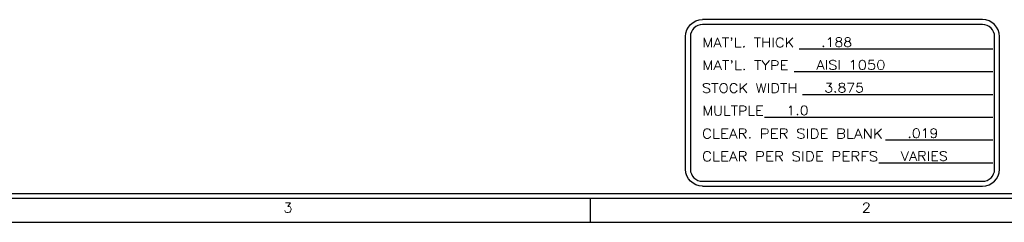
# Model space of a CAD drawing. Header units: inches. Extents: x 3 to 289, y 4 to 291.
# Tile 24 of 256: x 94.26 to 104.47, y 13.39 to 15.49. Entities that reach past the tile are written whole.
import ezdxf
from ezdxf.enums import TextEntityAlignment as Align

# ---------------------------------------------------------------- set-up
doc = ezdxf.new("R2010")
doc.units = ezdxf.units.IN
doc.header["$LTSCALE"] = 0.5
doc.header["$MEASUREMENT"] = 0
doc.layers.add('PLOTVIEW1', color=7, linetype='Continuous')
doc.styles.add('VERO5-RomanD', font='romand__.ttf')

msp = doc.modelspace()

# ---------------------------------------------------------------- linework, layer by layer
at = {"layer": 'PLOTVIEW1', "color": 252, "linetype": 'Continuous'}
for p, q in [((104.243, 15.492, 0.02), (101.338, 15.492, 0.02)), ((104.243, 15.442, 0.02), (101.338, 15.442, 0.02)), ((101.163, 13.94, 0.02), (101.163, 15.317, 0.02)), ((101.213, 15.317, 0.02), (101.213, 13.94, 0.02)), ((104.368, 13.94, 0.02), (104.368, 15.317, 0.02)), ((104.418, 13.94, 0.02), (104.418, 15.317, 0.02)), ((102.341, 15.189, 0.02), (104.349, 15.189, 0.02)), ((102.289, 14.953, 0.02), (104.349, 14.953, 0.02)), ((102.374, 14.717, 0.02), (104.349, 14.717, 0.02)), ((101.98, 14.48, 0.02), (104.349, 14.48, 0.02)), ((103.236, 14.244, 0.02), (104.349, 14.244, 0.02)), ((103.168, 14.008, 0.02), (104.349, 14.008, 0.02)), ((101.338, 13.815, 0.02), (104.243, 13.815, 0.02)), ((101.338, 13.765, 0.02), (104.243, 13.765, 0.02))]:
    msp.add_line(p, q, dxfattribs=at)
at = {"layer": 'PLOTVIEW1', "color": 97, "linetype": 'Continuous'}
for p, q in [((65.175, 13.69), (111.175, 13.69)), ((65.175, 13.64), (111.175, 13.64)), ((100.175, 13.64), (100.175, 13.39)), ((65.175, 13.39), (111.175, 13.39))]:
    msp.add_line(p, q, dxfattribs=at)
at = {"layer": 'PLOTVIEW1', "color": 252, "linetype": 'Continuous', "extrusion": (0, 8.88178e-16, -1)}
for centre, start, end in [((-101.338, 15.317, -0.02), 0, 90), ((-101.338, 13.94, -0.02), 270, 0)]:
    msp.add_arc(centre, 0.175, start, end, dxfattribs=at)
at = {"layer": 'PLOTVIEW1', "color": 252, "linetype": 'Continuous'}
for centre, radius, start, end in [((101.338, 15.317, 0.02), 0.125, 90, 180), ((104.243, 15.317, 0.02), 0.175, 0, 90), ((104.243, 15.317, 0.02), 0.125, 0, 90), ((101.338, 13.94, 0.02), 0.125, 180, 270), ((104.243, 13.94, 0.02), 0.125, 270, 0), ((104.243, 13.94, 0.02), 0.175, 270, 0)]:
    msp.add_arc(centre, radius, start, end, dxfattribs=at)

# ---------------------------------------------------------------- texts
at = {"layer": 'PLOTVIEW1', "color": 7, "linetype": 'Continuous', "style": 'VERO5-RomanD'}
for s, height, width, p, p2 in [("MAT'L. THICK", 0.09605, 1.000049, (101.337, 15.207, 0.02), (102.291, 15.207, 0.02)), ('.188', 0.0961, 0.999363, (102.57, 15.21, 0.02), (102.89, 15.21, 0.02)), ("MAT'L. TYPE", 0.09673, 1.000128, (101.337, 14.97, 0.02), (102.23, 14.97, 0.02)), ('AISI 1050', 0.0961, 0.999575, (102.518, 14.974, 0.02), (103.236, 14.974, 0.02)), ('STOCK WIDTH', 0.09726, 1.000077, (101.332, 14.734, 0.02), (102.325, 14.734, 0.02)), ('3.875', 0.0961, 0.999444, (102.602, 14.738, 0.02), (103.013, 14.738, 0.02)), ('MULTPLE', 0.0994, 1.001072, (101.337, 14.497, 0.02), (101.973, 14.497, 0.02)), ('1.0', 0.0961, 0.999218, (102.209, 14.502, 0.02), (102.439, 14.502, 0.02)), ('CLEAR. PER SIDE BLANK', 0.1, 0.999719, (101.333, 14.26, 0.02), (103.21, 14.26, 0.02)), ('.019', 0.0961, 0.999363, (103.464, 14.266, 0.02), (103.785, 14.266, 0.02)), ('CLEAR PER SIDE PERFS', 0.10103, 0.999699, (101.333, 14.024, 0.02), (103.162, 14.024, 0.02)), ('VARIES', 0.0961, 0.999744, (103.396, 14.029, 0.02), (103.884, 14.029, 0.02))]:
    msp.add_text(s, height=height, dxfattribs=dict(at, width=width)).set_placement(p, p2, align=Align.FIT)
at = {"layer": 'PLOTVIEW1', "color": 56, "linetype": 'Continuous', "style": 'VERO5-RomanD', "width": 0.999731}
for s, p, p2 in [('3', (96.991, 13.492), (97.085, 13.492)), ('2', (102.991, 13.492), (103.085, 13.492))]:
    msp.add_text(s, height=0.1, dxfattribs=at).set_placement(p, p2, align=Align.FIT)

doc.saveas('drawing.dxf')
